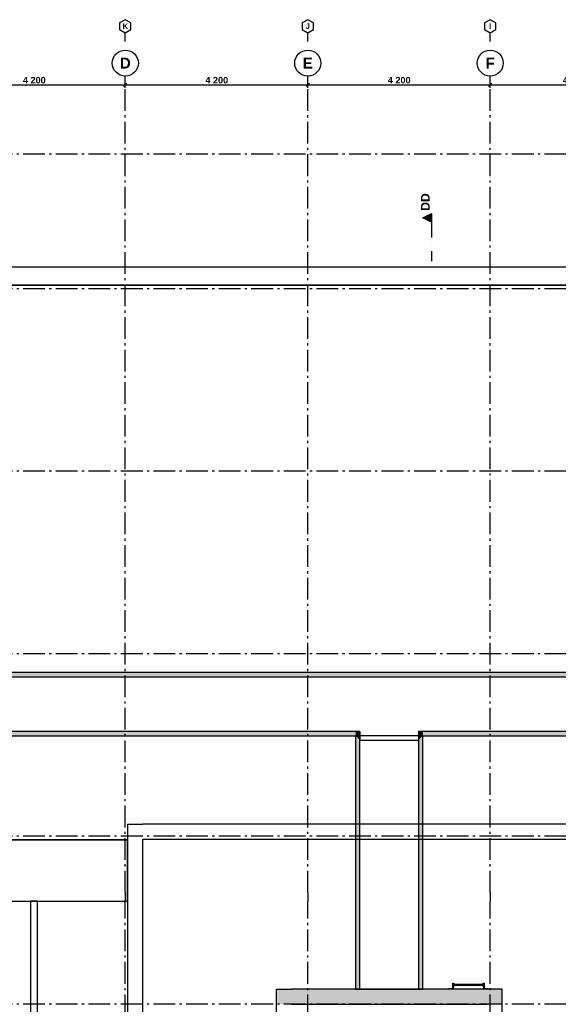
# Model space of a CAD drawing. Header units: millimetres. Extents: x -1691 to 62306, y -15633 to 21983.
# Tile 3 of 11: x 12569 to 24967, y -2375 to 20300. Entities that reach past the tile are written whole.
import ezdxf
from ezdxf.enums import TextEntityAlignment as Align

# ---------------------------------------------------------------- set-up
doc = ezdxf.new("R2010")
doc.units = ezdxf.units.MM
doc.header["$LTSCALE"] = 0.5
doc.header["$MEASUREMENT"] = 0
for name, pattern in [('Akselinje', [1500, 1000, -200, 100, -200]), ('PLINE', [0]), ('Prikk & stiplet', [1340.555525, 705.555534, -352.777767, 0, -282.222223]), ('Wipeout_Contour', [2000, 0, -2000])]:
    doc.linetypes.add(name, pattern=pattern)
for name, color, linetype in [('232- Ikke-bærende yttervegger (Skravur)(Nye konstruksjoner)', 7, 'Continuous'), ('232- Ikke-bærende yttervegger(Nye konstruksjoner)', 7, 'Continuous'), ('26-- Yttertak', 7, 'Continuous'), ('264- Takoppbygg (Skravur)(Nye konstruksjoner)', 7, 'Continuous'), ('264- Takoppbygg(Nye konstruksjoner)', 7, 'Continuous'), ('265- Gesimser_ takrenner og nedløp (Skravur)(Nye konstruksjoner)', 7, 'Continuous'), ('265- Gesimser_ takrenner og nedløp(Nye konstruksjoner)', 7, 'Continuous'), ('289- Andre trapper_ balkonger mv(Nye konstruksjoner)', 7, 'Continuous'), ('82-- Modullinjer', 7, 'Continuous'), ('82-- Modullinjer(Nye konstruksjoner)', 7, 'Continuous'), ('842-M___1_100 Målsetting bygning', 7, 'Continuous'), ('852- Snittmarkør', 7, 'Continuous')]:
    doc.layers.add(name, color=color, linetype=linetype)
doc.styles.add('GENERATED_STYLE_2', font='Arial Bold.ttf')
doc.dimstyles.new('GENERATED_STYLE__1', dxfattribs={"dimtxt": 150, "dimasz": 71.25, "dimexe": 0.18, "dimexo": 2000, "dimgap": 0, "dimtad": 1, "dimtih": 1, "dimtoh": 1, "dimdec": 0, "dimzin": 0, "dimdsep": 46, "dimtxsty": 'GENERATED_STYLE_2', "dimblk": 'ARROWHEAD_6', "dimblk1": 'ARROWHEAD_6', "dimblk2": 'ARROWHEAD_6', "dimcen": 0.09, "dimse1": 1, "dimse2": 1, "dimclrd": 256, "dimclre": 256, "dimclrt": 256, "dimadec": 1, "dimazin": 0, "dimtfac": 1, "dimtdec": 4, "dimtmove": 0, "dimatfit": 3, "dimfxl": 1, "dimtolj": 1, "dimtzin": 0, "dimarcsym": 0})

# ---------------------------------------------------------------- blocks, each defined once
blk = doc.blocks.new('Standard grid marker')
at = {"layer": '82-- Modullinjer', "linetype": 'Akselinje'}
for p, q in [((200, 0), (0, 0)), ((200, 0), (18800, 0)), ((18800, 0), (19000, 0))]:
    blk.add_line(p, q, dxfattribs=at)
at = {"layer": '82-- Modullinjer', "linetype": 'PLINE'}
blk.add_circle((19300, 0), 300, dxfattribs=at)
at = {"layer": '82-- Modullinjer', "linetype": 'Akselinje'}
blk.add_point((18800, 0), dxfattribs=at)
blk.add_point((18800, 0), dxfattribs=at)
at = {"layer": '82-- Modullinjer', "style": 'GENERATED_STYLE_2'}
blk.add_attdef('AC_MarkerText_1', text='', height=250, rotation=270, dxfattribs=at).set_placement((19482, -57), align=Align.TOP_CENTER)
blk = doc.blocks.new('Standard grid marker_4')
at = {"layer": '82-- Modullinjer', "linetype": 'Akselinje'}
blk.add_line((200, 0), (53500, 0), dxfattribs=at)
at = {"layer": '82-- Modullinjer', "style": 'GENERATED_STYLE_2'}
blk.add_attdef('AC_MarkerText_1', text='', height=250, rotation=180, dxfattribs=at).set_placement((54000, -239), align=Align.TOP_CENTER)
blk = doc.blocks.new('Standard grid marker_5')
at = {"layer": '82-- Modullinjer(Nye konstruksjoner)', "linetype": 'Akselinje'}
blk.add_line((200, 0), (53500, 0), dxfattribs=at)
at = {"layer": '82-- Modullinjer(Nye konstruksjoner)', "style": 'GENERATED_STYLE_2'}
blk.add_attdef('AC_MarkerText_1', text='', height=250, rotation=180, dxfattribs=at).set_placement((54000, -239), align=Align.TOP_CENTER)
blk = doc.blocks.new('Standard grid marker_6')
at = {"layer": '82-- Modullinjer(Nye konstruksjoner)', "linetype": 'Akselinje'}
for p, q in [((200, 0), (0, 0)), ((200, 0), (13900, 0)), ((13900, 0), (14100, 0))]:
    blk.add_line(p, q, dxfattribs=at)
at = {"layer": '82-- Modullinjer(Nye konstruksjoner)', "linetype": 'PLINE'}
blk.add_circle((-300, 0), 300, dxfattribs=at)
at = {"layer": '82-- Modullinjer(Nye konstruksjoner)', "linetype": 'Akselinje'}
blk.add_point((200, 0), dxfattribs=at)
blk.add_point((200, 0), dxfattribs=at)
at = {"layer": '82-- Modullinjer(Nye konstruksjoner)', "style": 'GENERATED_STYLE_2'}
blk.add_attdef('AC_MarkerText_1', text='', height=250, rotation=270, dxfattribs=at).set_placement((-118, -57), align=Align.TOP_CENTER)
blk = doc.blocks.new('Standard grid marker_9')
at = {"layer": '82-- Modullinjer', "linetype": 'Akselinje'}
for p, q in [((0, 0), (200, 0)), ((0, 0), (0, 0)), ((200, 0), (200, 0))]:
    blk.add_line(p, q, dxfattribs=at)
at = {"layer": '82-- Modullinjer', "linetype": 'PLINE'}
for p, q in [((275, 130), (200, 0)), ((425, 130), (275, 130)), ((500, 0), (425, 130)), ((200, 0), (275, -130)), ((275, -130), (425, -130)), ((425, -130), (500, 0))]:
    blk.add_line(p, q, dxfattribs=at)
at = {"layer": '82-- Modullinjer', "linetype": 'Akselinje'}
blk.add_point((200, 0), dxfattribs=at)
blk.add_point((200, 0), dxfattribs=at)
at = {"layer": '82-- Modullinjer', "style": 'GENERATED_STYLE_2'}
blk.add_attdef('AC_MarkerText_1', text='', height=125, rotation=270, dxfattribs=at).set_placement((441, -29), align=Align.TOP_CENTER)
blk = doc.blocks.new('Stige vertikalt')
at = {"layer": '289- Andre trapper_ balkonger mv(Nye konstruksjoner)', "linetype": 'PLINE', "flags": 128}
for points in [[(-451.6, 0), (-451.6, -12.7), (-362.7, -12.7), (-362.7, -138.1), (-350, -138.1), (-350, 0)], [(350, 0), (350, -138.1), (362.7, -138.1), (362.7, -12.7), (451.6, -12.7), (451.6, 0)], [(-350, -138.1), (-337.3, -138.1), (-337.3, -61.9), (-350, -61.9)], [(337.3, -115), (337.3, -85), (-337.3, -85), (-337.3, -115)], [(350, -61.9), (337.3, -61.9), (337.3, -138.1), (350, -138.1)]]:
    blk.add_lwpolyline(points, close=True, dxfattribs=at)
blk = doc.blocks.new('*D125')
at = {"layer": '842-M___1_100 Målsetting bygning', "linetype": 'PLINE'}
for p, q in [((10838, 18838), (10762, 18762)), ((10800, 18730), (10800, 18870)), ((15038, 18838), (14962, 18762)), ((15000, 18730), (15000, 18870)), ((10800, 18800), (15000, 18800))]:
    blk.add_line(p, q, dxfattribs=at)
at = {"layer": '842-M___1_100 Målsetting bygning', "insert": (12643, 18830), "char_height": 150, "attachment_point": 7, "style": 'GENERATED_STYLE_2'}
blk.add_mtext('\\A1;{\\pql;\\fArial|b1|i0|c0|p0;\\W1.000000;4\xa0200}', dxfattribs=at)
blk = doc.blocks.new('ARROWHEAD_6')
at = {"linetype": 'Continuous'}
for p, q in [((0, 0), (-1, 0)), ((-0.5, -0.5), (0.5, 0.5))]:
    blk.add_line(p, q, dxfattribs=at)
blk = doc.blocks.new('*D126')
at = {"layer": '842-M___1_100 Målsetting bygning', "linetype": 'PLINE'}
for p, q in [((15038, 18838), (14962, 18762)), ((15000, 18730), (15000, 18870)), ((19238, 18838), (19162, 18762)), ((19200, 18730), (19200, 18870)), ((15000, 18800), (19200, 18800))]:
    blk.add_line(p, q, dxfattribs=at)
at = {"layer": '842-M___1_100 Målsetting bygning', "insert": (16843, 18830), "char_height": 150, "attachment_point": 7, "style": 'GENERATED_STYLE_2'}
blk.add_mtext('\\A1;{\\pql;\\fArial|b1|i0|c0|p0;\\W1.000000;4\xa0200}', dxfattribs=at)
blk = doc.blocks.new('*D127')
at = {"layer": '842-M___1_100 Målsetting bygning', "linetype": 'PLINE'}
for p, q in [((19238, 18838), (19162, 18762)), ((19200, 18730), (19200, 18870)), ((23438, 18838), (23362, 18762)), ((23400, 18730), (23400, 18870)), ((19200, 18800), (23400, 18800))]:
    blk.add_line(p, q, dxfattribs=at)
at = {"layer": '842-M___1_100 Målsetting bygning', "insert": (21043, 18830), "char_height": 150, "attachment_point": 7, "style": 'GENERATED_STYLE_2'}
blk.add_mtext('\\A1;{\\pql;\\fArial|b1|i0|c0|p0;\\W1.000000;4\xa0200}', dxfattribs=at)
blk = doc.blocks.new('*D128')
at = {"layer": '842-M___1_100 Målsetting bygning', "linetype": 'PLINE'}
for p, q in [((23438, 18838), (23362, 18762)), ((23400, 18730), (23400, 18870)), ((27638, 18838), (27562, 18762)), ((27600, 18730), (27600, 18870)), ((23400, 18800), (27600, 18800))]:
    blk.add_line(p, q, dxfattribs=at)
at = {"layer": '842-M___1_100 Målsetting bygning', "char_height": 150, "attachment_point": 7, "style": 'GENERATED_STYLE_2'}
for s, insert in [('\\A1;{\\pql;\\fArial|b1|i0|c0|p0;\\W1.000000;4\xa0200}', (25071, 18830)), ('\\A1;{\\pql;\\fArial|b1|i0|c0|p0;\\W1.000000;300}', (27219, 18830))]:
    blk.add_mtext(s, dxfattribs=dict(at, insert=insert))

msp = doc.modelspace()

# ---------------------------------------------------------------- hatches: boundary and pattern name
at = {"layer": '232- Ikke-bærende yttervegger (Skravur)(Nye konstruksjoner)', "linetype": 'Continuous'}
for points in [[(18475, -2025), (18825, -2375), (18825, -2025)], [(18475, -2375), (18825, -2375), (18475, -2025)], [(18825, -2375), (23325, -2375), (23325, -2025), (18825, -2025)], [(23325, -2025), (23325, -2375), (23675, -2025)], [(23675, -2025), (23325, -2375), (23675, -2375)]]:
    msp.add_hatch(color=256, dxfattribs=at).paths.add_polyline_path(points)
at = {"layer": '264- Takoppbygg (Skravur)(Nye konstruksjoner)', "linetype": 'Continuous'}
for points in [[(3814.1, 5170), (27460, 5170), (27460, 5270), (3814.1, 5270)], [(3914.1, 3810), (20300, 3810), (20300, 3910), (3914.1, 3910)], [(20300, 3810), (20400, 3810), (20400, 3910)], [(20300, 3910), (20300, 3810), (20400, 3910)], [(21750, 3910), (21750, 3810), (21850, 3810)], [(21750, 3910), (21850, 3810), (21850, 3910)], [(21850, 3810), (27460, 3810), (27460, 3910), (21850, 3910)], [(20400, 3810), (20300, 3810), (20400, 3710)], [(21850, 3810), (21750, 3810), (21750, 3710)]]:
    msp.add_hatch(color=256, dxfattribs=at).paths.add_polyline_path(points)
at = {"layer": '852- Snittmarkør', "linetype": 'Continuous'}
msp.add_hatch(color=256, dxfattribs=at).paths.add_polyline_path([(22045.6, 15840), (21845.6, 15740), (22045.6, 15640)])

# ---------------------------------------------------------------- linework, layer by layer
at = {"layer": '232- Ikke-bærende yttervegger(Nye konstruksjoner)', "linetype": 'PLINE', "flags": 128}
for points in [[(18475, -2025), (18825, -2025)], [(18475, -2025), (18475, -10725)], [(23325, -2025), (18825, -2025)], [(23675, -2025), (23325, -2025)], [(23675, -5515), (23675, -2025)], [(18825, -2375), (23325, -2375)]]:
    msp.add_lwpolyline(points, dxfattribs=at)
at = {"layer": '26-- Yttertak', "linetype": 'PLINE', "flags": 128}
for points in [[(1810, 14600), (1810, 0), (15050, 0), (15050, 1410), (2310, 1410), (2310, 14190), (27460, 14190), (27460, 14600)], [(2310, 1410), (15050, 1410), (15050, 1425), (27460, 1425), (27460, 14190), (2310, 14190)]]:
    msp.add_lwpolyline(points, close=True, dxfattribs=at)
at = {"layer": '264- Takoppbygg(Nye konstruksjoner)', "linetype": 'PLINE'}
for p, q in [((20400, 3810), (20400, 3710)), ((21750, 3810), (21750, 3710))]:
    msp.add_line(p, q, dxfattribs=at)
at = {"layer": '264- Takoppbygg(Nye konstruksjoner)', "linetype": 'PLINE', "flags": 128}
for points in [[(3814.1, 3810), (20300, 3810), (21850, 3810), (27460, 3810), (27460, 5270), (3814.1, 5270)], [(20300, 3810), (20300, -2025), (21850, -2025), (21850, 3810)]]:
    msp.add_lwpolyline(points, close=True, dxfattribs=at)
for points in [[(27460, 5270), (3814.1, 5270)], [(3914.1, 5170), (27460, 5170)], [(20400, 3910), (3914.1, 3910)], [(20400, 3910), (20400, 3810)], [(21750, 3910), (21750, 3810)], [(27460, 3910), (21750, 3910)], [(3914.1, 3810), (20300, 3810)], [(20300, 3810), (20400, 3810)], [(21850, 3810), (21750, 3810)], [(21850, 3810), (27460, 3810)], [(20300, -2025), (20400, -2025)], [(21750, -2025), (21850, -2025)]]:
    msp.add_lwpolyline(points, dxfattribs=at)
at = {"layer": '265- Gesimser_ takrenner og nedløp(Nye konstruksjoner)', "linetype": 'PLINE'}
for p, q in [((12825, -3850), (12825, 0)), ((12975, 0), (12825, 0)), ((12975, -3700), (12975, 0))]:
    msp.add_line(p, q, dxfattribs=at)
at = {"layer": '852- Snittmarkør', "linetype": 'Prikk & stiplet'}
msp.add_line((22045.6, 15640), (22045.6, 14740), dxfattribs=at)
at = {"layer": '852- Snittmarkør', "linetype": 'PLINE', "flags": 128}
msp.add_lwpolyline([(22045.6, 15840), (22045.6, 15640), (21845.6, 15740)], close=True, dxfattribs=at)

# ---------------------------------------------------------------- block references
at = {"layer": '289- Andre trapper_ balkonger mv(Nye konstruksjoner)', "linetype": 'PLINE', "xscale": -1, "zscale": 1000, "rotation": 180}
msp.add_blockref('Stige vertikalt', (22900, -2025), dxfattribs=at)
at = {"layer": '82-- Modullinjer', "linetype": 'PLINE'}
ref = msp.add_blockref('Standard grid marker_9', (15000, 19800), dxfattribs=dict(at, zscale=1000, rotation=90))
ref.add_attrib('AC_MarkerText_1', 'K', dxfattribs={"color": 8, "height": 125, "rotation": 360, "style": 'GENERATED_STYLE_2'}).set_placement((15000, 20212.5), align=Align.TOP_CENTER)
ref = msp.add_blockref('Standard grid marker_9', (19200, 19800), dxfattribs=dict(at, zscale=1000, rotation=90))
ref.add_attrib('AC_MarkerText_1', 'J', dxfattribs={"color": 8, "height": 125, "rotation": 360, "style": 'GENERATED_STYLE_2'}).set_placement((19200, 20212.5), align=Align.TOP_CENTER)
ref = msp.add_blockref('Standard grid marker_9', (23400, 19800), dxfattribs=dict(at, zscale=1000, rotation=90))
ref.add_attrib('AC_MarkerText_1', 'I', dxfattribs={"color": 8, "height": 125, "rotation": 360, "style": 'GENERATED_STYLE_2'}).set_placement((23400, 20212.5), align=Align.TOP_CENTER)
at = {"layer": '82-- Modullinjer', "linetype": 'PLINE', "zscale": 1000, "rotation": 180}
for p in [(54600, 14100), (54600, 9900), (54600, 5700)]:
    msp.add_blockref('Standard grid marker_4', p, dxfattribs=at)
at = {"layer": '82-- Modullinjer(Nye konstruksjoner)', "linetype": 'PLINE', "zscale": 1000, "rotation": 180}
msp.add_blockref('Standard grid marker_5', (54600, 17200), dxfattribs=at)
at = {"layer": '82-- Modullinjer(Nye konstruksjoner)', "linetype": 'PLINE'}
ref = msp.add_blockref('Standard grid marker_6', (19200, -14100), dxfattribs=dict(at, zscale=1000, rotation=90))
ref.add_attrib('AC_MarkerText_1', 'E', dxfattribs={"color": 8, "height": 250, "rotation": 360, "style": 'GENERATED_STYLE_2'}).set_placement((19200, -14275), align=Align.TOP_CENTER)
ref = msp.add_blockref('Standard grid marker_6', (23400, -14100), dxfattribs=dict(at, zscale=1000, rotation=90))
ref.add_attrib('AC_MarkerText_1', 'F', dxfattribs={"color": 8, "height": 250, "rotation": 360, "style": 'GENERATED_STYLE_2'}).set_placement((23400, -14275), align=Align.TOP_CENTER)

# ---------------------------------------------------------------- texts
at = {"layer": '852- Snittmarkør', "insert": (22005.6, 15900), "char_height": 200, "attachment_point": 7, "rotation": 90, "style": 'GENERATED_STYLE_2'}
msp.add_mtext('\\A1;{\\pql;\\pt0;\\fArial|b1|i0|c0|p0;\\W1.000000;DD}', dxfattribs=at)

# ---------------------------------------------------------------- dimensions: what is measured, and where the dimension line sits
at = {"layer": '842-M___1_100 Målsetting bygning', "linetype": 'Continuous'}
for base, p1, p2, picture, middle in [((15000, 18800), (10800, 17522.2), (15000, 17597.7), '*D125', (12907.5, 18905)), ((19200, 18800), (15000, 17597.7), (19200, 17492), '*D126', (17107.5, 18905)), ((23400, 18800), (19200, 17492), (23400, 18270.8), '*D127', (21307.5, 18905)), ((27600, 18800), (23400, 18270.8), (27600, 17765), '*D128', (25335.9, 18905))]:
    dim = msp.add_linear_dim(base=base, p1=p1, p2=p2, dimstyle='GENERATED_STYLE__1', dxfattribs=at)
    dim.commit()
    dim.dimension.update_dxf_attribs({"geometry": picture, "text_midpoint": middle, "dimtype": 160})

# ---------------------------------------------------------------- next in the draw order: wipeouts: each hides what was drawn before it
at = {"linetype": 'Wipeout_Contour', "ltscale": 46121.601881}
msp.add_wipeout([(15050, 1775), (15400, 1425), (15400, 1775)], dxfattribs=at).dxf.layer = '265- Gesimser_ takrenner og nedløp (Skravur)(Nye konstruksjoner)'

# ---------------------------------------------------------------- next in the draw order: wipeouts: each hides what was drawn before it
at = {"linetype": 'Wipeout_Contour', "ltscale": 45737.848452}
msp.add_wipeout([(15050, 1425), (15400, 1425), (15050, 1775)], dxfattribs=at).dxf.layer = '265- Gesimser_ takrenner og nedløp (Skravur)(Nye konstruksjoner)'

# ---------------------------------------------------------------- next in the draw order: linework, layer by layer
at = {"layer": '265- Gesimser_ takrenner og nedløp(Nye konstruksjoner)', "linetype": 'PLINE', "flags": 128}
msp.add_lwpolyline([(15050, 1775), (15400, 1775)], dxfattribs=at)

# ---------------------------------------------------------------- next in the draw order: wipeouts: each hides what was drawn before it
at = {"linetype": 'Wipeout_Contour', "ltscale": 70983.3203}
msp.add_wipeout([(15400, -13275), (15400, 1425), (15050, 1425), (15050, -13275)], dxfattribs=at).dxf.layer = '265- Gesimser_ takrenner og nedløp (Skravur)(Nye konstruksjoner)'

# ---------------------------------------------------------------- next in the draw order: linework, layer by layer
at = {"layer": '265- Gesimser_ takrenner og nedløp(Nye konstruksjoner)', "linetype": 'PLINE', "flags": 128}
for points in [[(15050, 1775), (15050, -13275)], [(15400, -13275), (15400, 1425)]]:
    msp.add_lwpolyline(points, dxfattribs=at)

# ---------------------------------------------------------------- next in the draw order: block references
at = {"layer": '82-- Modullinjer(Nye konstruksjoner)', "linetype": 'PLINE'}
ref = msp.add_blockref('Standard grid marker_6', (15000, -14100), dxfattribs=dict(at, zscale=1000, rotation=90))
ref.add_attrib('AC_MarkerText_1', 'D', dxfattribs={"color": 8, "height": 250, "rotation": 360, "style": 'GENERATED_STYLE_2'}).set_placement((15000, -14275), align=Align.TOP_CENTER)
at = {"layer": '82-- Modullinjer(Nye konstruksjoner)', "linetype": 'PLINE', "zscale": 1000, "rotation": 180}
msp.add_blockref('Standard grid marker_5', (54600, -2375), dxfattribs=at)

# ---------------------------------------------------------------- next in the draw order: wipeouts: each hides what was drawn before it
at = {"linetype": 'Wipeout_Contour', "ltscale": 86141.681348}
msp.add_wipeout([(15400, 1425), (27540, 1425), (27540, 1775), (15400, 1775)], dxfattribs=at).dxf.layer = '265- Gesimser_ takrenner og nedløp (Skravur)(Nye konstruksjoner)'

# ---------------------------------------------------------------- next in the draw order: hatches: boundary and pattern name
at = {"layer": '264- Takoppbygg (Skravur)(Nye konstruksjoner)', "linetype": 'Continuous'}
for points in [[(20300, 3810), (20300, 1775), (20400, 1775), (20400, 3810)], [(21750, 3810), (21750, 1775), (21850, 1775), (21850, 3810)], [(20400, -2025), (20400, 1775), (20300, 1775), (20300, -2025)], [(21850, -2025), (21850, 1775), (21750, 1775), (21750, -2025)]]:
    msp.add_hatch(color=256, dxfattribs=at).paths.add_polyline_path(points)

# ---------------------------------------------------------------- next in the draw order: linework, layer by layer
at = {"layer": '264- Takoppbygg(Nye konstruksjoner)', "linetype": 'PLINE', "flags": 128}
for points in [[(20300, 3810), (20300, 1775)], [(20400, 1775), (20400, 3810)], [(21750, 3810), (21750, 1775)], [(21850, 1775), (21850, 3810)], [(20300, 1775), (20300, -2025)], [(20400, -2025), (20400, 1775)], [(21750, 1775), (21750, -2025)], [(21850, -2025), (21850, 1775)]]:
    msp.add_lwpolyline(points, dxfattribs=at)
at = {"layer": '265- Gesimser_ takrenner og nedløp(Nye konstruksjoner)', "linetype": 'PLINE', "flags": 128}
for points in [[(27540, 1775), (15400, 1775)], [(15400, 1425), (27540, 1425)]]:
    msp.add_lwpolyline(points, dxfattribs=at)

# ---------------------------------------------------------------- next in the draw order: block references
at = {"layer": '82-- Modullinjer', "linetype": 'PLINE'}
ref = msp.add_blockref('Standard grid marker', (15000, 0), dxfattribs=dict(at, zscale=1000, rotation=90))
ref.add_attrib('AC_MarkerText_1', 'D', dxfattribs={"color": 8, "height": 250, "rotation": 360, "style": 'GENERATED_STYLE_2'}).set_placement((15000, 19425), align=Align.TOP_CENTER)
ref = msp.add_blockref('Standard grid marker', (19200, 0), dxfattribs=dict(at, zscale=1000, rotation=90))
ref.add_attrib('AC_MarkerText_1', 'E', dxfattribs={"color": 8, "height": 250, "rotation": 360, "style": 'GENERATED_STYLE_2'}).set_placement((19200, 19425), align=Align.TOP_CENTER)
ref = msp.add_blockref('Standard grid marker', (23400, 0), dxfattribs=dict(at, zscale=1000, rotation=90))
ref.add_attrib('AC_MarkerText_1', 'F', dxfattribs={"color": 8, "height": 250, "rotation": 360, "style": 'GENERATED_STYLE_2'}).set_placement((23400, 19425), align=Align.TOP_CENTER)
at = {"layer": '82-- Modullinjer', "linetype": 'PLINE', "zscale": 1000, "rotation": 180}
msp.add_blockref('Standard grid marker_4', (54600, 1500), dxfattribs=at)

# ---------------------------------------------------------------- next in the draw order: wipeouts: each hides what was drawn before it
at = {"linetype": 'Wipeout_Contour', "ltscale": 85632.666052}
msp.add_wipeout([(21750, 3810), (20400, 3810), (20400, 3710), (21750, 3710)], dxfattribs=at).dxf.layer = '264- Takoppbygg (Skravur)(Nye konstruksjoner)'

# ---------------------------------------------------------------- next in the draw order: linework, layer by layer
at = {"layer": '264- Takoppbygg(Nye konstruksjoner)', "linetype": 'PLINE'}
for p, q in [((20400, 3810), (20400, 3710)), ((21750, 3810), (21750, 3710))]:
    msp.add_line(p, q, dxfattribs=at)
at = {"layer": '264- Takoppbygg(Nye konstruksjoner)', "linetype": 'PLINE', "flags": 128}
for points in [[(21750, 3810), (20400, 3810)], [(20400, 3710), (21750, 3710)]]:
    msp.add_lwpolyline(points, dxfattribs=at)

doc.saveas('drawing.dxf')
